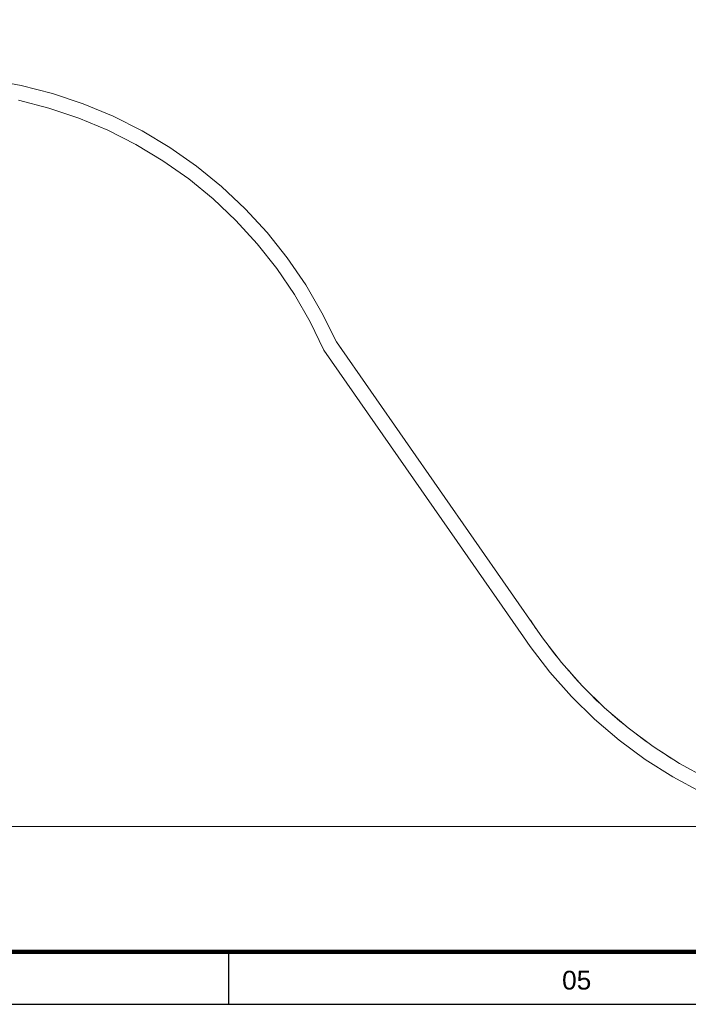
# Model space of a CAD drawing. Header units: millimetres. Extents: x 659 to 1031, y -73 to 11.
# Tile 15 of 141: x 730 to 739, y -73 to -60. Entities that reach past the tile are written whole.
import ezdxf
from ezdxf.enums import TextEntityAlignment as Align

# ---------------------------------------------------------------- set-up
doc = ezdxf.new("R2010")
doc.units = ezdxf.units.MM
doc.header["$MEASUREMENT"] = 0
doc.layers.add('IFC-Laje-Contorno', color=134, linetype='Continuous', lineweight=5)
doc.layers.add('Prancha', color=1, linetype='Continuous')
doc.styles.add('SWIS', font='swisse.ttf')

# ---------------------------------------------------------------- blocks, each defined once
blk = doc.blocks.new('Folha A0')
at = {"layer": 'Prancha', "color": 4, "lineweight": 100}
blk.add_line((-0.7, 0.7), (-117.3, 0.7), dxfattribs=at)
at = {"layer": 'Prancha', "color": 1}
blk.add_line((-46.25, 0), (-46.25, 0.7), dxfattribs=at)
blk.add_lwpolyline([(-119.8, 0), (0, 0), (0, 84.1), (-119.8, 84.1)], close=True, dxfattribs=at)
at = {"layer": 'Prancha', "color": 1, "style": 'SWIS'}
blk.add_text('05', height=0.25, dxfattribs=at).set_placement((-41.625, 0.121), align=Align.BOTTOM_CENTER)

msp = doc.modelspace()

# ---------------------------------------------------------------- linework, layer by layer
at = {"layer": 'IFC-Laje-Contorno', "color": 8, "lineweight": 5}
for p, q in [((729.41, -61.161), (729.834, -61.239)), ((729.834, -61.239), (730.251, -61.346)), ((729.798, -61.435), (730.204, -61.54)), ((730.251, -61.346), (730.66, -61.483)), ((730.204, -61.54), (730.602, -61.674)), ((730.66, -61.483), (731.058, -61.65)), ((730.602, -61.674), (730.988, -61.836)), ((731.058, -61.65), (731.443, -61.844)), ((730.988, -61.836), (731.362, -62.026)), ((731.443, -61.844), (731.813, -62.066)), ((731.362, -62.026), (731.721, -62.242)), ((731.813, -62.066), (732.166, -62.313)), ((731.721, -62.242), (732.064, -62.484)), ((732.166, -62.313), (732.501, -62.585)), ((732.064, -62.484), (732.389, -62.75)), ((732.501, -62.585), (732.815, -62.881)), ((732.389, -62.75), (732.693, -63.038)), ((732.389, -62.75), (732.693, -63.038)), ((732.815, -62.881), (733.107, -63.198)), ((732.693, -63.038), (732.976, -63.348)), ((732.693, -63.038), (732.976, -63.348)), ((733.107, -63.198), (733.376, -63.535)), ((732.976, -63.348), (733.236, -63.677)), ((733.376, -63.535), (733.62, -63.891)), ((733.236, -63.677), (733.471, -64.024)), ((733.62, -63.891), (733.837, -64.264)), ((733.471, -64.024), (733.681, -64.387)), ((733.837, -64.264), (734.028, -64.651)), ((733.681, -64.387), (733.863, -64.765)), ((734.014, -64.623), (734.028, -64.651)), ((734.028, -64.651), (734.108, -64.766)), ((734.028, -64.651), (734.942, -65.965)), ((733.863, -64.765), (734.748, -66.037)), ((734.748, -66.037), (735.634, -67.308)), ((734.942, -65.965), (735.857, -67.279)), ((735.634, -67.308), (736.519, -68.58)), ((735.857, -67.279), (736.771, -68.593)), ((736.609, -68.359), (736.683, -68.466)), ((736.683, -68.466), (736.684, -68.467)), ((736.519, -68.58), (736.607, -68.707)), ((736.771, -68.593), (737.024, -68.921)), ((736.607, -68.707), (736.87, -69.049)), ((736.852, -68.697), (736.929, -68.804)), ((736.929, -68.804), (736.978, -68.861)), ((737.024, -68.921), (737.299, -69.232)), ((736.87, -69.049), (737.156, -69.372)), ((737.114, -69.022), (737.199, -69.124)), ((737.199, -69.124), (737.25, -69.176)), ((737.299, -69.232), (737.594, -69.522)), ((737.396, -69.328), (737.489, -69.424)), ((737.156, -69.372), (737.464, -69.674)), ((737.489, -69.424), (737.543, -69.472)), ((737.594, -69.522), (737.909, -69.792)), ((737.464, -69.674), (737.791, -69.954)), ((737.699, -69.612), (737.8, -69.703)), ((737.8, -69.703), (737.856, -69.746)), ((737.909, -69.792), (738.242, -70.039)), ((737.791, -69.954), (738.138, -70.21)), ((738.022, -69.876), (738.13, -69.96)), ((738.13, -69.96), (738.187, -69.998)), ((738.242, -70.039), (738.591, -70.263)), ((738.362, -70.116), (738.477, -70.194)), ((738.138, -70.21), (738.502, -70.442)), ((738.477, -70.194), (738.534, -70.227)), ((738.591, -70.263), (738.954, -70.462)), ((738.502, -70.442), (738.88, -70.648)), ((729.26, -71.102), (740.089, -71.102))]:
    msp.add_line(p, q, dxfattribs=at)

# ---------------------------------------------------------------- block references
at = {"layer": 'Prancha'}
msp.add_blockref('Folha A0', (778.85, -73.47), dxfattribs=at)

doc.saveas('drawing.dxf')
